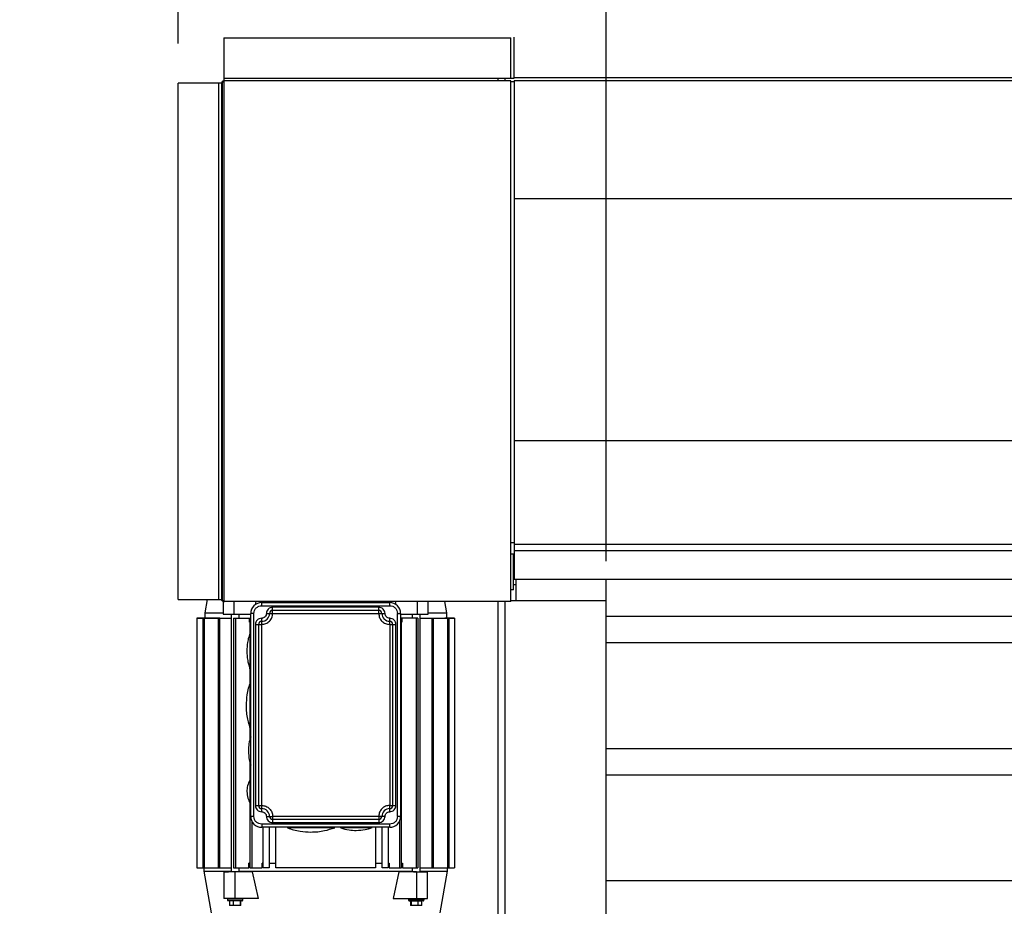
# Model space of a CAD drawing. Header units: inches. Extents: x 170 to 312, y 215 to 248.
# Tile 197 of 256: x 201 to 202.17, y 224.25 to 225.3. Entities that reach past the tile are written whole.
import ezdxf

# ---------------------------------------------------------------- set-up
doc = ezdxf.new("R2010")
doc.units = ezdxf.units.IN
doc.header["$LTSCALE"] = 0.25
doc.header["$MEASUREMENT"] = 0
doc.layers.add('ANNOTATIONS', color=1, linetype='Continuous')
doc.layers.add('MOTOR LH', color=7, linetype='Continuous')
doc.styles.add('ARIAL', font='arial.ttf', dxfattribs={"height": 0.09375})
doc.dimstyles.new('STANDARD$0', dxfattribs={"dimtxt": 0.09375, "dimasz": 0.09375, "dimexe": 0.03125, "dimexo": 0.046875, "dimgap": 0.09, "dimtad": 0, "dimtih": 1, "dimtoh": 1, "dimdec": 4, "dimzin": 0, "dimdsep": 46, "dimtxsty": 'ARIAL', "dimcen": 0.09, "dimadec": 0, "dimazin": 0, "dimtfac": 1, "dimtdec": 4, "dimtofl": 0, "dimtmove": 0, "dimatfit": 1, "dimfxl": 1, "dimtolj": 1, "dimtzin": 0, "dimarcsym": 0})

# ---------------------------------------------------------------- blocks, each defined once
blk = doc.blocks.new('*D137')
at = {"layer": 'ANNOTATIONS', "color": 0, "lineweight": -2, "transparency": 16777216}
for p, q in [((201.1891, 225.2707), (201.1891, 225.4918)), ((201.6951, 224.6586), (201.6951, 225.4918)), ((201.0954, 225.4605), (201.0016, 225.4605)), ((201.7888, 225.4605), (201.8826, 225.4605))]:
    blk.add_line(p, q, dxfattribs=at)
at = {"layer": 'ANNOTATIONS', "color": 0, "transparency": 16777216}
for points in [[(201.0954, 225.4761), (201.0954, 225.4449), (201.1891, 225.4605)], [(201.7888, 225.4761), (201.7888, 225.4449), (201.6951, 225.4605)]]:
    blk.add_solid(points, dxfattribs=at)
at = {"layer": 'defpoints', "color": 0, "transparency": 16777216}
for p in [(201.1891, 225.4605), (201.1891, 225.2238), (201.6951, 224.6117)]:
    blk.add_point(p, dxfattribs=at)
at = {"layer": 'ANNOTATIONS', "color": 0, "transparency": 16777216, "insert": (201.4421, 225.4605), "char_height": 0.09375, "attachment_point": 5, "style": 'ARIAL'}
blk.add_mtext('\\A1;1\'-6"', dxfattribs=at)

msp = doc.modelspace()

# ---------------------------------------------------------------- linework, layer by layer
at = {"layer": 'MOTOR LH'}
for p, q in [((201.24279, 225.27751), (201.24279, 224.61339)), ((201.58212, 225.22981), (201.58212, 225.27751)), ((201.58638, 225.22981), (201.58638, 225.27829)), ((201.24028, 225.22384), (201.18913, 225.22384)), ((201.23708, 224.61339), (201.23708, 225.22384)), ((201.24028, 225.22384), (201.24028, 224.61339)), ((201.24109, 225.22384), (201.24109, 224.61339)), ((201.24279, 225.22956), (201.56718, 225.22956)), ((201.58212, 225.22635), (201.24279, 225.22635)), ((201.56718, 225.22635), (201.56718, 225.22981)), ((201.56718, 225.22981), (201.58638, 225.22981)), ((201.57571, 225.22635), (201.57571, 225.22981)), ((201.58212, 224.61088), (201.58212, 225.22635)), ((201.58638, 225.22555), (201.58212, 225.22555)), ((201.58638, 225.23034), (205.92603, 225.23034)), ((201.58638, 225.22688), (205.92603, 225.22688)), ((201.58638, 225.22688), (201.58638, 224.63674)), ((201.58638, 225.08749), (205.92603, 225.08749)), ((201.58638, 224.80124), (205.92603, 224.80124)), ((201.58638, 224.68019), (201.58212, 224.68019)), ((201.58638, 224.67856), (205.92603, 224.67856)), ((201.58553, 224.62447), (201.58553, 224.6671)), ((201.58553, 224.66043), (201.58638, 224.66043)), ((201.58553, 224.65479), (201.58638, 224.65479)), ((201.58553, 224.64015), (201.58638, 224.64015)), ((201.58553, 224.63115), (201.5885, 224.63115)), ((201.5885, 224.61169), (201.5885, 224.63674)), ((201.69507, 220.41698), (201.69507, 224.63674)), ((201.18913, 224.61339), (201.24109, 224.61339)), ((201.22316, 224.61339), (201.22038, 224.59759)), ((201.24223, 224.61095), (201.24223, 224.59575)), ((201.24279, 224.61088), (201.24279, 224.61169)), ((201.24337, 224.61169), (201.24279, 224.61169)), ((201.58212, 224.61088), (201.24279, 224.61088)), ((201.25528, 224.59575), (201.25528, 224.61088)), ((201.28042, 224.607), (201.28127, 224.61088)), ((201.28774, 224.6059), (201.28774, 224.60959)), ((201.28774, 224.60959), (201.43907, 224.60959)), ((201.28774, 224.6059), (201.43907, 224.60589)), ((201.42615, 224.60405), (201.30066, 224.60405)), ((201.30066, 224.60008), (201.30066, 224.60405)), ((201.3228, 224.61088), (201.3228, 224.60959)), ((201.36709, 224.60959), (201.36709, 224.61088)), ((201.42615, 224.59667), (201.42615, 224.60405)), ((201.43907, 224.60589), (201.43907, 224.60959)), ((201.44553, 224.61088), (201.44639, 224.607)), ((201.47153, 224.61088), (201.47153, 224.59575)), ((201.48458, 224.59575), (201.48458, 224.61088)), ((201.50643, 224.59759), (201.50408, 224.61088)), ((201.56718, 220.68357), (201.56718, 224.61088)), ((201.57571, 220.69422), (201.57571, 224.61088)), ((201.69507, 224.61169), (201.58212, 224.61169)), ((201.21115, 224.59113), (201.21115, 224.29586)), ((201.23812, 224.59113), (201.21115, 224.59113)), ((201.21115, 224.59113), (201.23593, 224.59113)), ((201.23098, 224.59113), (201.21115, 224.59113)), ((201.21115, 224.59113), (201.22051, 224.59113)), ((201.21115, 224.59113), (201.21115, 224.59113)), ((201.218, 224.59113), (201.25178, 224.59113)), ((201.218, 224.59113), (201.218, 224.29586)), ((201.218, 224.59113), (201.218, 224.59113)), ((201.22038, 224.59113), (201.218, 224.59113)), ((201.21956, 224.59113), (201.21956, 224.29586)), ((201.22038, 224.59759), (201.22038, 224.59113)), ((201.23622, 224.59113), (201.23622, 224.29586)), ((201.23802, 224.59113), (201.23802, 224.29586)), ((201.24535, 224.59575), (201.27482, 224.59575)), ((201.25178, 224.59575), (201.25178, 224.29124)), ((201.25447, 224.59113), (201.27328, 224.59113)), ((201.25447, 224.59113), (201.25447, 224.29586)), ((201.25658, 224.59113), (201.25658, 224.29586)), ((201.26101, 224.59113), (201.26101, 224.59575)), ((201.27328, 224.58652), (201.27328, 224.59113)), ((201.27361, 224.59113), (201.27482, 224.59113)), ((201.27361, 224.59113), (201.27361, 224.57283)), ((201.27851, 224.59667), (201.27482, 224.59667)), ((201.27482, 224.35676), (201.27482, 224.59667)), ((201.27851, 224.35676), (201.27851, 224.59667)), ((201.28774, 224.58375), (201.28774, 224.59041)), ((201.29327, 224.59667), (201.30066, 224.59667)), ((201.42615, 224.60036), (201.30066, 224.60036)), ((201.30066, 224.59667), (201.42615, 224.59667)), ((201.42615, 224.59667), (201.43353, 224.59667)), ((201.43907, 224.58636), (201.43907, 224.59113)), ((201.44829, 224.35676), (201.44829, 224.59667)), ((201.44829, 224.59667), (201.45199, 224.59667)), ((201.45199, 224.59667), (201.45198, 224.35676)), ((201.45199, 224.59667), (201.45199, 224.59667)), ((201.45199, 224.59575), (201.47153, 224.59575)), ((201.4532, 224.59113), (201.45199, 224.59113)), ((201.4532, 224.29586), (201.4532, 224.59113)), ((201.45353, 224.59113), (201.45353, 224.58652)), ((201.47233, 224.59113), (201.45353, 224.59113)), ((201.46579, 224.59575), (201.46579, 224.59113)), ((201.47023, 224.59113), (201.47023, 224.29586)), ((201.47153, 224.59575), (201.48458, 224.59575)), ((201.47233, 224.59113), (201.47233, 224.29586)), ((201.47502, 224.29124), (201.47502, 224.59575)), ((201.47502, 224.59113), (201.51565, 224.59113)), ((201.48879, 224.59113), (201.48878, 224.29586)), ((201.49058, 224.59113), (201.49058, 224.29586)), ((201.50435, 224.59113), (201.50435, 224.59113)), ((201.51565, 224.59113), (201.50435, 224.59113)), ((201.50489, 224.59113), (201.51565, 224.59113)), ((201.50643, 224.59113), (201.50643, 224.59759)), ((201.51565, 224.59113), (201.50643, 224.59113)), ((201.50724, 224.59113), (201.50724, 224.29586)), ((201.50881, 224.59113), (201.5088, 224.29586)), ((201.51565, 224.59113), (201.51565, 224.29586)), ((201.51565, 224.59113), (201.51565, 224.59113)), ((205.82157, 224.59307), (201.69507, 224.59307)), ((201.27361, 224.58652), (201.27328, 224.58652)), ((201.28036, 224.58375), (201.28774, 224.58375)), ((201.28036, 224.58375), (201.28036, 224.36968)), ((201.28405, 224.58375), (201.28405, 224.36968)), ((201.28774, 224.36968), (201.28774, 224.58375)), ((201.43907, 224.58375), (201.44645, 224.58375)), ((201.43907, 224.58375), (201.43907, 224.36967)), ((201.44276, 224.36967), (201.44276, 224.58375)), ((201.44645, 224.36967), (201.44645, 224.58375)), ((201.45353, 224.58652), (201.4532, 224.58652)), ((201.27482, 224.57452), (201.27412, 224.57452)), ((205.82157, 224.56182), (201.69507, 224.56182)), ((201.27361, 224.53216), (201.27361, 224.51366)), ((201.27412, 224.53023), (201.27482, 224.53023)), ((201.27482, 224.51547), (201.27415, 224.51547)), ((201.27361, 224.46217), (201.27361, 224.44625)), ((201.27415, 224.4601), (201.27482, 224.4601)), ((205.82157, 224.43682), (201.69507, 224.43682)), ((201.2736, 224.42173), (201.2736, 224.39925)), ((205.82157, 224.40557), (201.69507, 224.40557)), ((201.27482, 224.40013), (201.27391, 224.40013)), ((201.2736, 224.37322), (201.2736, 224.29586)), ((201.27391, 224.37244), (201.27482, 224.37244)), ((201.28036, 224.36968), (201.28774, 224.36968)), ((201.28774, 224.3657), (201.28774, 224.36968)), ((201.43907, 224.36967), (201.44645, 224.36967)), ((201.43907, 224.36229), (201.43907, 224.36967)), ((201.27851, 224.35676), (201.27482, 224.35676)), ((201.27595, 224.35148), (201.27595, 224.29586)), ((201.43907, 224.34753), (201.28774, 224.34753)), ((201.29327, 224.35676), (201.30066, 224.35676)), ((201.42615, 224.35676), (201.30066, 224.35676)), ((201.30066, 224.35534), (201.30066, 224.34938)), ((201.42615, 224.35307), (201.30066, 224.35307)), ((201.30066, 224.34938), (201.42615, 224.34937)), ((201.43353, 224.35676), (201.42615, 224.35676)), ((201.43907, 224.34384), (201.43907, 224.34753)), ((201.45198, 224.35676), (201.44829, 224.35676)), ((201.45086, 224.29586), (201.45086, 224.35148)), ((201.43907, 224.34384), (201.28774, 224.34384)), ((201.28958, 224.29586), (201.28958, 224.34384)), ((201.29669, 224.34384), (201.29669, 224.29586)), ((201.30462, 224.29586), (201.30462, 224.34384)), ((201.31819, 224.34384), (201.31819, 224.34317)), ((201.37355, 224.34317), (201.37355, 224.34384)), ((201.38093, 224.34384), (201.38093, 224.34331)), ((201.41784, 224.34331), (201.41784, 224.34384)), ((201.42218, 224.34384), (201.42218, 224.29586)), ((201.43011, 224.29586), (201.43012, 224.34384)), ((201.43722, 224.34384), (201.43722, 224.29586)), ((201.27261, 224.29586), (201.27261, 224.30139)), ((201.2736, 224.30139), (201.27261, 224.30139)), ((201.28826, 224.29586), (201.28826, 224.30139)), ((201.28958, 224.30139), (201.28826, 224.30139)), ((201.29669, 224.30139), (201.30462, 224.30139)), ((201.42218, 224.30139), (201.43011, 224.30139)), ((201.43722, 224.30139), (201.43854, 224.30139)), ((201.43854, 224.30139), (201.43854, 224.29586)), ((201.4532, 224.30139), (201.4542, 224.30139)), ((201.4542, 224.30139), (201.4542, 224.29586)), ((201.21115, 224.29586), (201.23622, 224.29586)), ((201.21945, 224.29586), (201.21945, 224.29217)), ((201.21945, 224.29217), (201.22814, 224.24292)), ((201.23622, 224.29586), (201.25178, 224.29586)), ((201.24288, 224.29124), (201.24288, 224.25987)), ((201.27695, 224.29124), (201.24288, 224.29124)), ((201.24288, 224.29124), (201.24851, 224.29124)), ((201.25447, 224.29586), (201.27261, 224.29586)), ((201.25593, 224.29124), (201.25593, 224.25987)), ((201.26101, 224.29124), (201.26101, 224.29586)), ((201.2736, 224.29586), (201.28826, 224.29586)), ((201.28382, 224.25987), (201.27695, 224.29124)), ((201.29669, 224.29586), (201.28958, 224.29586)), ((201.42218, 224.29586), (201.30462, 224.29586)), ((201.43722, 224.29586), (201.43011, 224.29586)), ((201.43854, 224.29586), (201.4532, 224.29586)), ((201.44986, 224.29124), (201.44299, 224.25987)), ((201.46714, 224.29124), (201.44986, 224.29124)), ((201.47087, 224.29124), (201.44986, 224.29124)), ((201.4542, 224.29586), (201.47233, 224.29586)), ((201.46579, 224.29586), (201.46579, 224.29124)), ((201.47087, 224.29124), (201.47087, 224.25987)), ((201.47502, 224.29586), (201.51565, 224.29586)), ((201.47829, 224.29124), (201.47502, 224.29124)), ((201.47829, 224.29124), (201.48392, 224.29124)), ((201.48392, 224.25987), (201.48392, 224.29124)), ((201.49866, 224.24292), (201.50735, 224.29217)), ((201.50735, 224.29217), (201.50735, 224.29586)), ((205.82157, 224.28057), (201.69507, 224.28057)), ((201.28382, 224.25987), (201.24288, 224.25987)), ((201.24717, 224.25987), (201.24717, 224.25803)), ((201.24717, 224.25803), (201.26562, 224.25803)), ((201.24874, 224.2571), (201.25052, 224.2571)), ((201.24977, 224.2571), (201.24977, 224.25157)), ((201.25418, 224.2571), (201.25418, 224.25157)), ((201.26227, 224.2571), (201.26227, 224.25157)), ((201.26302, 224.25157), (201.26302, 224.2571)), ((201.26562, 224.25803), (201.26562, 224.25987)), ((201.44299, 224.25987), (201.47087, 224.25987)), ((201.46118, 224.25987), (201.46118, 224.25802)), ((201.46118, 224.25802), (201.47963, 224.25802)), ((201.46378, 224.2571), (201.46378, 224.25156)), ((201.46453, 224.2571), (201.46453, 224.25156)), ((201.47087, 224.25987), (201.48392, 224.25987)), ((201.47262, 224.25156), (201.47262, 224.2571)), ((201.47704, 224.25156), (201.47704, 224.2571)), ((201.47963, 224.25802), (201.47963, 224.25987)), ((201.26302, 224.25157), (201.24977, 224.25157)), ((201.47704, 224.25156), (201.46378, 224.25156))]:
    msp.add_line(p, q, dxfattribs=at)
at = {"layer": 'MOTOR LH', "flags": 128}
for points in [[(201.22038, 224.59759), (201.22074, 224.59759), (201.23308, 224.59759), (201.23757, 224.59759), (201.24223, 224.59759)], [(201.24223, 224.59575), (201.24378, 224.59575), (201.24535, 224.59575)], [(201.28774, 224.59113), (201.28774, 224.59041)], [(201.30066, 224.59667), (201.30066, 224.59974), (201.30066, 224.60008)], [(201.48458, 224.59759), (201.50074, 224.59759), (201.50322, 224.59759), (201.50643, 224.59759)], [(201.43907, 224.58375), (201.43907, 224.5858), (201.43907, 224.58636)], [(201.27412, 224.53023), (201.27412, 224.53541), (201.27412, 224.53814), (201.27412, 224.5448), (201.27412, 224.54853), (201.27412, 224.55622), (201.27412, 224.55995), (201.27412, 224.56345), (201.27412, 224.56661), (201.27412, 224.57452)], [(201.27415, 224.4601), (201.27415, 224.46043), (201.27415, 224.46139), (201.27415, 224.46784), (201.27415, 224.471), (201.27415, 224.47843), (201.27415, 224.48252), (201.27415, 224.48673), (201.27415, 224.49096), (201.27415, 224.49911), (201.27415, 224.50283), (201.27415, 224.50914), (201.27415, 224.51158), (201.27415, 224.51547)], [(201.27391, 224.37244), (201.27391, 224.3798), (201.27391, 224.38258), (201.27391, 224.38852), (201.27391, 224.39141), (201.27391, 224.3994), (201.27391, 224.40004), (201.27391, 224.40013)], [(201.28774, 224.36229), (201.28774, 224.36536), (201.28774, 224.3657)], [(201.28774, 224.34753), (201.28774, 224.34612), (201.28774, 224.34548), (201.28774, 224.34384)], [(201.30066, 224.35676), (201.30066, 224.35604), (201.30066, 224.35534)], [(201.42615, 224.35676), (201.42615, 224.35198), (201.42615, 224.35142), (201.42615, 224.34937)], [(201.37355, 224.34317), (201.37226, 224.34317), (201.37068, 224.34317), (201.35909, 224.34317), (201.35523, 224.34317), (201.31819, 224.34317)], [(201.41784, 224.34331), (201.39335, 224.34331), (201.39016, 224.34331), (201.38093, 224.34331)], [(201.42218, 224.30139), (201.42619, 224.30139), (201.4275, 224.30139)], [(201.21945, 224.29217), (201.2268, 224.29217), (201.23018, 224.29217), (201.25178, 224.29217)], [(201.26101, 224.29217), (201.3022, 224.29217), (201.31113, 224.29217), (201.35854, 224.29217), (201.36826, 224.29217), (201.46579, 224.29217)], [(201.46714, 224.29124), (201.46864, 224.29124), (201.48392, 224.29124)], [(201.47502, 224.29217), (201.50716, 224.29217), (201.50735, 224.29217)]]:
    msp.add_lwpolyline(points, dxfattribs=at)
at = {"layer": 'MOTOR LH'}
for centre, radius, start, end in [((201.24279, 225.22384), 0.00251, 90, 180), ((201.24279, 225.22384), 0.00171, 90, 180), ((201.28774, 224.59667), 0.01292, 89.99968, 179.99968), ((201.28774, 224.59667), 0.01292, 89.99968, 179.99968), ((201.43907, 224.59667), 0.01292, 359.99968, 89.99968), ((201.28774, 224.59667), 0.00923, 269.99968, 359.99968), ((201.30066, 224.59667), 0.00369, 89.99968, 179.99968), ((201.42615, 224.59667), 0.00369, 359.99968, 89.99968), ((201.43907, 224.59667), 0.00923, 179.99968, 269.99968), ((201.28774, 224.58375), 0.00369, 89.99968, 179.99968), ((201.43907, 224.58375), 0.00369, 359.99968, 89.99968), ((201.28774, 224.36968), 0.00369, 179.99968, 269.99968), ((201.43907, 224.36967), 0.00369, 269.99968, 359.99968), ((201.28774, 224.35676), 0.00923, 359.99968, 89.99968), ((201.43907, 224.35676), 0.00923, 89.99968, 179.99968), ((201.28774, 224.35676), 0.01292, 179.99968, 269.99968), ((201.30066, 224.35676), 0.00369, 179.99968, 269.99968), ((201.42615, 224.35676), 0.00369, 269.99968, 359.99968), ((201.43907, 224.35676), 0.01292, 269.99968, 359.99968), ((201.25069, 224.25791), 0.000823, 171.92391, 258.6075), ((201.47612, 224.25791), 0.000823, 281.39607, 8.06798)]:
    msp.add_arc(centre, radius, start, end, dxfattribs=at)
for points in [[(201.24279, 225.27751), (201.58212, 225.27751)], [(201.18913, 224.61339), (201.18913, 225.22384)], [(201.58212, 224.6671), (201.58553, 224.6671)], [(201.58638, 224.67098), (205.92603, 224.67098)], [(205.92603, 224.63674), (201.58638, 224.63674)], [(201.58553, 224.62447), (201.58212, 224.62447)]]:
    msp.add_open_spline(points, degree=1, dxfattribs=at)
for points, knots in [([(201.24279, 224.61088), (201.24253, 224.61091), (201.24197, 224.61096), (201.24121, 224.61138), (201.24061, 224.61205), (201.24032, 224.61277), (201.24029, 224.61323), (201.24028, 224.61339)], [0, 0, 0, 0, 0.1999541, 0.424458, 0.6490042, 0.8735548, 1, 1, 1, 1]), ([(201.24279, 224.61169), (201.24258, 224.61171), (201.24216, 224.61175), (201.24162, 224.61211), (201.24123, 224.61262), (201.2411, 224.61308), (201.24109, 224.61334), (201.24109, 224.61339)], [0, 0, 0, 0, 0.2355208, 0.4711798, 0.7067886, 0.9424267, 1, 1, 1, 1]), ([(201.24279, 224.61339), (201.24287, 224.61313), (201.24304, 224.61257), (201.2433, 224.61181), (201.24357, 224.61121), (201.24381, 224.61092), (201.24395, 224.61089), (201.244, 224.61088)], [0, 0, 0, 0, 0.1999167, 0.4244167, 0.6489701, 0.8734859, 1, 1, 1, 1]), ([(201.27851, 224.59667), (201.27865, 224.59788), (201.27893, 224.6003), (201.28106, 224.60335), (201.28411, 224.60548), (201.28653, 224.60576), (201.28774, 224.6059)], [0, 0, 0, 0, 0.24998794, 0.49999945, 0.74999932, 1, 1, 1, 1]), ([(201.30066, 224.60405), (201.29969, 224.60394), (201.29776, 224.60372), (201.29531, 224.60201), (201.29361, 224.59957), (201.29339, 224.59764), (201.29327, 224.59667)], [0, 0, 0, 0, 0.2500024, 0.4999823, 0.7499807, 1, 1, 1, 1]), ([(201.43353, 224.59667), (201.43342, 224.59764), (201.4332, 224.59957), (201.43149, 224.60201), (201.42905, 224.60372), (201.42712, 224.60394), (201.42615, 224.60405)], [0, 0, 0, 0, 0.2499881, 0.4999936, 0.7499979, 1, 1, 1, 1]), ([(201.43907, 224.60589), (201.44028, 224.60576), (201.44269, 224.60548), (201.44574, 224.60335), (201.44788, 224.60029), (201.44816, 224.59788), (201.44829, 224.59667)], [0, 0, 0, 0, 0.2499909, 0.4999848, 0.7499881, 1, 1, 1, 1]), ([(201.28774, 224.59113), (201.28677, 224.59102), (201.28484, 224.5908), (201.2824, 224.58909), (201.28069, 224.58665), (201.28047, 224.58472), (201.28036, 224.58375)], [0, 0, 0, 0, 0.2500024, 0.4999823, 0.7499807, 1, 1, 1, 1]), ([(201.28774, 224.58375), (201.28943, 224.58394), (201.29282, 224.58433), (201.29709, 224.58732), (201.30007, 224.59159), (201.30046, 224.59498), (201.30066, 224.59667)], [0, 0, 0, 0, 0.2500007, 0.4999957, 0.7500127, 1, 1, 1, 1]), ([(201.29327, 224.59667), (201.29319, 224.59594), (201.29303, 224.59449), (201.29174, 224.59266), (201.28991, 224.59138), (201.28846, 224.59122), (201.28774, 224.59113)], [0, 0, 0, 0, 0.2499909, 0.4999913, 0.7500041, 1, 1, 1, 1]), ([(201.42615, 224.59667), (201.42634, 224.59497), (201.42673, 224.59159), (201.42972, 224.58732), (201.43399, 224.58433), (201.43737, 224.58394), (201.43907, 224.58375)], [0, 0, 0, 0, 0.2500047, 0.5000004, 0.7500023, 1, 1, 1, 1]), ([(201.43907, 224.59113), (201.43834, 224.59121), (201.43689, 224.59138), (201.43506, 224.59266), (201.43378, 224.59449), (201.43361, 224.59594), (201.43353, 224.59667)], [0, 0, 0, 0, 0.2499836, 0.4999893, 0.7499703, 1, 1, 1, 1]), ([(201.44645, 224.58375), (201.44634, 224.58472), (201.44612, 224.58665), (201.44441, 224.58909), (201.44197, 224.5908), (201.44003, 224.59102), (201.43907, 224.59113)], [0, 0, 0, 0, 0.2500196, 0.5000192, 0.7499963, 1, 1, 1, 1]), ([(201.27428, 224.57495), (201.27359, 224.57291), (201.27221, 224.56884), (201.27061, 224.56129), (201.27036, 224.55576), (201.27021, 224.55238)], [0, 0, 0, 0, 0.2796075, 0.560307, 1, 1, 1, 1]), ([(201.27021, 224.55238), (201.27027, 224.55023), (201.2704, 224.54593), (201.27154, 224.5383), (201.27324, 224.53303), (201.27428, 224.52981)], [0, 0, 0, 0, 0.279595, 0.5603078, 1, 1, 1, 1]), ([(201.2741, 224.51523), (201.27333, 224.51294), (201.2717, 224.50809), (201.26979, 224.49893), (201.26947, 224.49201), (201.26928, 224.48779)], [0, 0, 0, 0, 0.25877716, 0.54758558, 1, 1, 1, 1]), ([(201.26928, 224.48779), (201.26936, 224.4851), (201.26953, 224.47972), (201.27094, 224.4702), (201.27305, 224.4636), (201.27434, 224.45957)], [0, 0, 0, 0, 0.27960191, 0.56030337, 1, 1, 1, 1]), ([(201.27482, 224.45102), (201.27399, 224.44826), (201.27234, 224.44279), (201.27215, 224.43709), (201.27205, 224.43427)], [0, 0, 0, 0, 0.5051303, 1, 1, 1, 1]), ([(201.27205, 224.43427), (201.27221, 224.43067), (201.27246, 224.42491), (201.27417, 224.41942), (201.27482, 224.41735)], [0, 0, 0, 0, 0.6239537, 1, 1, 1, 1]), ([(201.27406, 224.40038), (201.27283, 224.39788), (201.27063, 224.39341), (201.27034, 224.38846), (201.27021, 224.38629)], [0, 0, 0, 0, 0.5600022, 1, 1, 1, 1]), ([(201.27021, 224.38629), (201.27042, 224.38351), (201.2708, 224.37855), (201.27306, 224.37413), (201.27406, 224.37219)], [0, 0, 0, 0, 0.5599992, 1, 1, 1, 1]), ([(201.28036, 224.36968), (201.28047, 224.36871), (201.28069, 224.36677), (201.2824, 224.36433), (201.28484, 224.36263), (201.28677, 224.3624), (201.28774, 224.36229)], [0, 0, 0, 0, 0.2499895, 0.4999928, 0.7499974, 1, 1, 1, 1]), ([(201.28774, 224.36968), (201.28943, 224.36948), (201.29282, 224.36909), (201.29709, 224.36611), (201.30007, 224.36184), (201.30046, 224.35845), (201.30066, 224.35676)], [0, 0, 0, 0, 0.25000292, 0.50000999, 0.75001099, 1, 1, 1, 1]), ([(201.43907, 224.36967), (201.43737, 224.36948), (201.43399, 224.36909), (201.42972, 224.3661), (201.42673, 224.36183), (201.42634, 224.35845), (201.42615, 224.35676)], [0, 0, 0, 0, 0.2499999, 0.4999941, 0.7499921, 1, 1, 1, 1]), ([(201.43907, 224.36229), (201.44003, 224.3624), (201.44197, 224.36263), (201.44441, 224.36433), (201.44611, 224.36677), (201.44634, 224.36871), (201.44645, 224.36967)], [0, 0, 0, 0, 0.2500019, 0.5000059, 0.7500112, 1, 1, 1, 1]), ([(201.28774, 224.36229), (201.28846, 224.36221), (201.28991, 224.36204), (201.29174, 224.36076), (201.29302, 224.35893), (201.29319, 224.35748), (201.29327, 224.35676)], [0, 0, 0, 0, 0.2500029, 0.5000181, 0.750012, 1, 1, 1, 1]), ([(201.43353, 224.35676), (201.43361, 224.35748), (201.43378, 224.35893), (201.43506, 224.36076), (201.43689, 224.36204), (201.43834, 224.36221), (201.43907, 224.36229)], [0, 0, 0, 0, 0.2499833, 0.5000185, 0.7499955, 1, 1, 1, 1]), ([(201.28774, 224.34753), (201.28653, 224.34767), (201.28411, 224.34795), (201.28106, 224.35008), (201.27893, 224.35313), (201.27865, 224.35555), (201.27851, 224.35676)], [0, 0, 0, 0, 0.2500057, 0.5000046, 0.750013, 1, 1, 1, 1]), ([(201.29327, 224.35676), (201.29338, 224.35579), (201.29361, 224.35386), (201.29531, 224.35142), (201.29775, 224.34971), (201.29969, 224.34949), (201.30066, 224.34938)], [0, 0, 0, 0, 0.2499881, 0.4999936, 0.7499979, 1, 1, 1, 1]), ([(201.42615, 224.34937), (201.42711, 224.34949), (201.42905, 224.34971), (201.43149, 224.35141), (201.4332, 224.35385), (201.43342, 224.35579), (201.43353, 224.35676)], [0, 0, 0, 0, 0.2500009, 0.5000079, 0.7500122, 1, 1, 1, 1]), ([(201.44829, 224.35676), (201.44815, 224.35555), (201.44788, 224.35313), (201.44574, 224.35008), (201.44269, 224.34795), (201.44027, 224.34767), (201.43907, 224.34753)], [0, 0, 0, 0, 0.2500153, 0.4999988, 0.749996, 1, 1, 1, 1]), ([(201.31843, 224.34312), (201.32072, 224.34235), (201.32556, 224.34072), (201.33473, 224.33881), (201.34165, 224.33849), (201.34587, 224.3383)], [0, 0, 0, 0, 0.2587694, 0.5475851, 1, 1, 1, 1]), ([(201.34587, 224.3383), (201.34855, 224.33838), (201.35393, 224.33854), (201.36346, 224.33996), (201.37006, 224.34207), (201.37408, 224.34336)], [0, 0, 0, 0, 0.27960797, 0.56030323, 1, 1, 1, 1]), ([(201.38123, 224.34327), (201.38445, 224.34229), (201.39038, 224.34048), (201.39657, 224.34025), (201.39939, 224.34015)], [0, 0, 0, 0, 0.5440365, 1, 1, 1, 1]), ([(201.39939, 224.34015), (201.40298, 224.34032), (201.4094, 224.34064), (201.41551, 224.34258), (201.4182, 224.34344)], [0, 0, 0, 0, 0.5600045, 1, 1, 1, 1]), ([(201.24717, 224.25814), (201.24717, 224.25805), (201.24716, 224.25786), (201.24726, 224.25758), (201.24746, 224.25733), (201.24775, 224.25714), (201.24798, 224.25711), (201.24809, 224.2571)], [0, 0, 0, 0, 0.1712336, 0.3595468, 0.5571051, 0.7873165, 1, 1, 1, 1]), ([(201.26411, 224.2571), (201.26439, 224.2571), (201.26496, 224.2571), (201.26425, 224.2571), (201.26243, 224.2571), (201.25965, 224.2571), (201.25641, 224.2571), (201.25309, 224.2571), (201.25138, 224.2571), (201.25052, 224.2571)], [0, 0, 0, 0, 0.133767, 0.278127, 0.4225134, 0.566891, 0.7112611, 0.855636, 1, 1, 1, 1]), ([(201.2647, 224.2571), (201.26479, 224.25711), (201.26499, 224.25713), (201.26526, 224.25727), (201.26548, 224.2575), (201.26562, 224.25781), (201.26562, 224.25803), (201.26562, 224.25814)], [0, 0, 0, 0, 0.1792248, 0.3726895, 0.5711137, 0.7965317, 1, 1, 1, 1]), ([(201.46119, 224.25813), (201.46118, 224.25805), (201.46118, 224.25786), (201.46128, 224.25758), (201.46147, 224.25732), (201.46176, 224.25714), (201.46199, 224.25711), (201.4621, 224.2571)], [0, 0, 0, 0, 0.1712338, 0.3595596, 0.5570975, 0.7872803, 1, 1, 1, 1]), ([(201.46275, 224.2571), (201.46275, 224.2571), (201.46213, 224.2571), (201.46197, 224.2571), (201.46251, 224.2571), (201.46439, 224.2571), (201.46715, 224.2571), (201.4704, 224.2571), (201.47371, 224.2571), (201.47542, 224.2571), (201.47628, 224.2571)], [0, 0, 0, 0, 0.00149888, 0.1441613, 0.2867895, 0.42944866, 0.57207691, 0.71471558, 0.85735425, 1, 1, 1, 1]), ([(201.47813, 224.2571), (201.47811, 224.2571), (201.4779, 224.2571), (201.47706, 224.2571), (201.47628, 224.2571)], [0, 0, 0, 0, 0.0683557, 1, 1, 1, 1]), ([(201.47871, 224.2571), (201.4788, 224.25711), (201.479, 224.25713), (201.47927, 224.25727), (201.47949, 224.2575), (201.47963, 224.2578), (201.47963, 224.25803), (201.47963, 224.25813)], [0, 0, 0, 0, 0.1792244, 0.37268875, 0.57108779, 0.79653396, 1, 1, 1, 1])]:
    msp.add_open_spline(points, degree=3, knots=knots, dxfattribs=at)

# ---------------------------------------------------------------- dimensions: what is measured, and where the dimension line sits
at = {"layer": 'ANNOTATIONS'}
dim = msp.add_linear_dim(base=(201.18913, 225.46051), p1=(201.69507, 224.61169), p2=(201.18913, 225.22384), angle=180, text='1\'-6"', dimstyle='STANDARD$0', dxfattribs=at)
dim.commit()
dim.dimension.update_dxf_attribs({"geometry": '*D137', "text_midpoint": (201.4421, 225.46051), "dimtype": 160})

doc.saveas('drawing.dxf')
